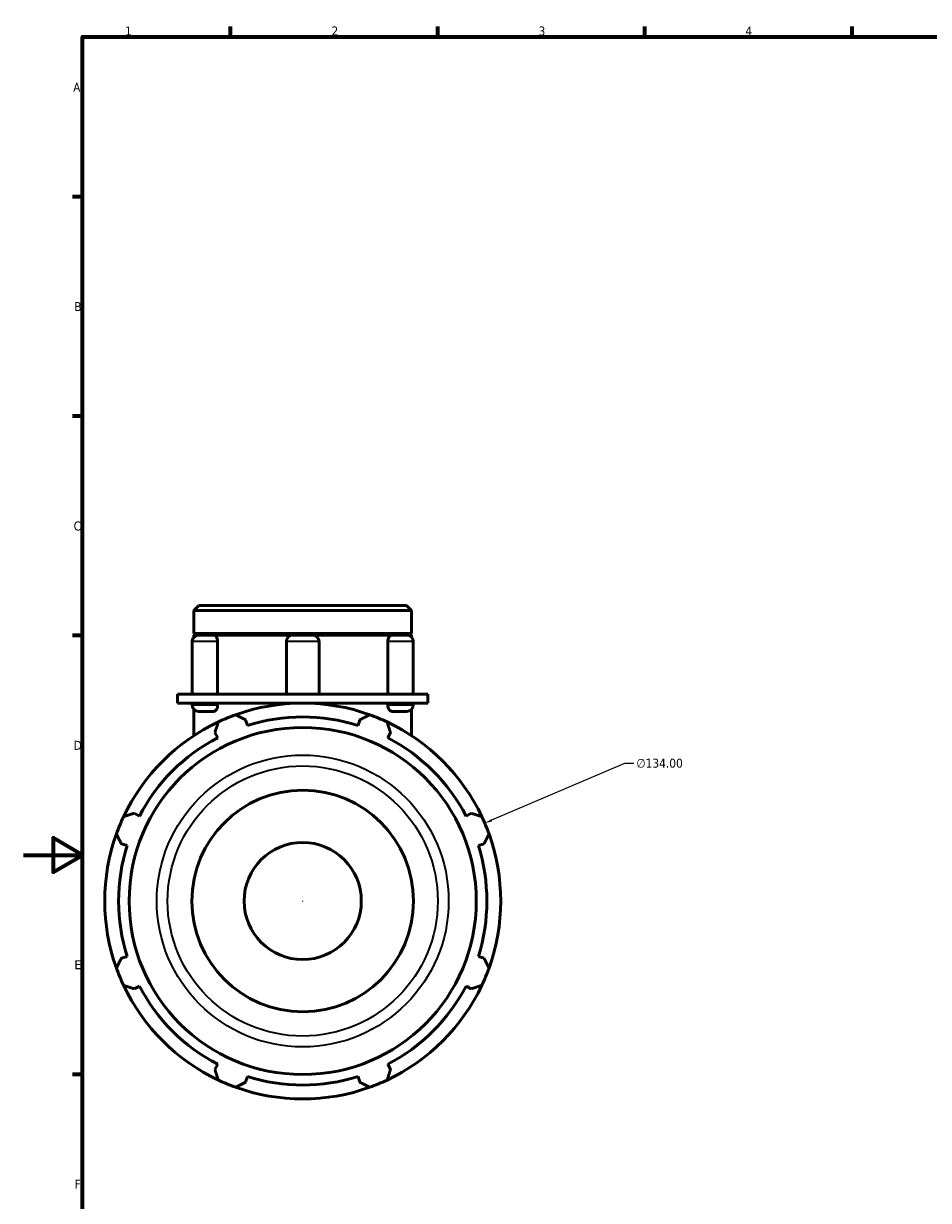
# Model space of a CAD drawing. Header units: millimetres. Extents: x 0 to 901, y -325 to 685.
# Tile 4 of 5: x 0 to 306, y 180 to 578. Entities that reach past the tile are written whole.
import ezdxf

# ---------------------------------------------------------------- set-up
doc = ezdxf.new("R2010")
doc.units = ezdxf.units.MM
for name, color, linetype, lineweight in [('Border (ANSI)', 7, 'Continuous', 70), ('Dimension (ANSI)', 7, 'Continuous', 25), ('Visible (ANSI)', 7, 'Continuous', 50), ('Visible Narrow (ANSI)', 7, 'Continuous', 35)]:
    doc.layers.add(name, color=color, linetype=linetype, lineweight=lineweight)
doc.styles.add('Note Text (ANSI)', font='tahoma.ttf')
doc.dimstyles.new('Default - mm (ANSI)', dxfattribs={"dimtxt": 3.048, "dimasz": 2.5, "dimexe": 3.175, "dimexo": 1.6002, "dimgap": 0.8, "dimtad": 0, "dimtoh": 1, "dimrnd": 1e-08, "dimzin": 4, "dimdsep": 46, "dimtxsty": 'Note Text (ANSI)', "dimcen": 0.09, "dimdle": 10, "dimclrd": 256, "dimclre": 256, "dimclrt": 256, "dimadec": 1, "dimazin": 1, "dimtfac": 1, "dimtofl": 0, "dimtmove": 0, "dimatfit": 3, "dimfxl": 1, "dimtolj": 1, "dimtzin": 4, "dimlwd": -1, "dimlwe": -1, "dimarcsym": 0})

# ---------------------------------------------------------------- blocks, each defined once
blk = doc.blocks.new('Borders Default Border')
at = {"layer": 'Border (ANSI)'}
for p, q in [((70.08, 574), (70.08, 577.45)), ((140.17, 574), (140.17, 577.45)), ((210.25, 574), (210.25, 577.45)), ((280.33, 574), (280.33, 577.45)), ((20, 519.75), (16.55, 519.75)), ((20, 445.5), (16.55, 445.5)), ((20, 371.25), (16.55, 371.25)), ((20, 222.75), (16.55, 222.75))]:
    blk.add_line(p, q, dxfattribs=at)
at = {"layer": 'Border (ANSI)', "flags": 128}
for points in [[(20, 20), (20, 574), (821, 574), (821, 20), (20, 20)], [(0, 297), (20, 297), (10, 302.77), (10, 291.23), (20, 297)]]:
    blk.add_lwpolyline(points, dxfattribs=at)
at = {"layer": 'Border (ANSI)', "char_height": 3.05, "attachment_point": 7, "style": 'Note Text (ANSI)'}
for s, insert in [('1', (34.35, 574.4)), ('2', (104.2, 574.4)), ('3', (174.26, 574.34)), ('4', (244.23, 574.4)), ('A', (16.78, 555.35)), ('B', (17.15, 481.1)), ('C', (16.95, 406.8)), ('D', (16.96, 332.6)), ('E', (17.21, 258.35)), ('F', (17.29, 184.1))]:
    blk.add_mtext(s, dxfattribs=dict(at, insert=insert))
blk = doc.blocks.new('*D12')
at = {"layer": 'Defpoints', "color": 0, "transparency": 16777216}
for p in [(156.07, 307.76), (32.85, 255.09)]:
    blk.add_point(p, dxfattribs=at)
at = {"layer": 'Dimension (ANSI)', "transparency": 16777216}
for p, q in [((203.33, 327.97), (158.36, 308.75)), ((206.55, 327.97), (203.33, 327.97)), ((94.37, 281.43), (94.55, 281.43)), ((94.46, 281.34), (94.46, 281.52))]:
    blk.add_line(p, q, dxfattribs=at)
blk.add_arc((94.46, 281.43), 67, 20.4305, 23.8396, dxfattribs=at)
blk.add_solid([(158.2, 309.13), (158.53, 308.36), (156.07, 307.76)], dxfattribs=at)
at = {"layer": 'Dimension (ANSI)', "transparency": 16777216, "insert": (207.35, 329.61), "char_height": 3.048, "attachment_point": 1, "style": 'Note Text (ANSI)'}
blk.add_mtext('\\A1;∅134.00', dxfattribs=at)

msp = doc.modelspace()

# ---------------------------------------------------------------- linework, layer by layer
at = {"layer": 'Visible (ANSI)'}
for p, q in [((59.332, 381.427), (57.632, 379.728)), ((57.632, 371.927), (57.632, 379.728)), ((131.285, 379.728), (57.632, 379.728)), ((59.332, 381.427), (129.585, 381.427)), ((129.585, 381.427), (131.285, 379.728)), ((131.285, 371.927), (131.285, 379.728)), ((131.285, 371.927), (57.632, 371.927)), ((58.132, 371.427), (57.632, 371.927)), ((57.632, 371.427), (59.252, 371.427)), ((57.632, 370.721), (57.632, 371.427)), ((59.252, 371.427), (64.351, 371.427)), ((64.351, 371.427), (91.144, 371.427)), ((91.144, 371.427), (97.773, 371.427)), ((97.773, 371.427), (124.566, 371.427)), ((124.566, 371.427), (129.666, 371.427)), ((129.666, 371.427), (131.285, 371.427)), ((130.785, 371.427), (131.285, 371.927)), ((131.285, 370.721), (131.285, 371.427)), ((57.042, 369.218), (57.042, 351.427)), ((65.679, 369.218), (65.679, 351.427)), ((88.935, 369.218), (88.935, 351.427)), ((99.983, 369.218), (99.983, 351.427)), ((123.238, 351.427), (123.238, 369.218)), ((131.875, 369.218), (131.875, 351.427)), ((57.782, 351.427), (52.108, 351.427)), ((52.108, 348.427), (52.108, 351.427)), ((94.459, 351.427), (57.782, 351.427)), ((131.135, 351.427), (94.459, 351.427)), ((136.809, 351.427), (131.135, 351.427)), ((136.809, 348.427), (136.809, 351.427)), ((57.782, 348.427), (52.108, 348.427)), ((57.042, 348.427), (57.042, 347.837)), ((94.459, 348.427), (57.782, 348.427)), ((65.679, 348.427), (65.679, 347.837)), ((88.935, 348.427), (88.935, 348.199)), ((131.135, 348.427), (94.459, 348.427)), ((99.983, 348.427), (99.983, 348.199)), ((123.238, 347.837), (123.238, 348.427)), ((136.809, 348.427), (131.135, 348.427)), ((131.875, 348.427), (131.875, 347.837)), ((57.632, 346.334), (57.632, 337.399)), ((64.351, 345.627), (59.252, 345.627)), ((75.722, 340.853), (75.117, 342.77)), ((113.8, 342.77), (113.196, 340.853)), ((129.666, 345.627), (124.566, 345.627)), ((131.285, 346.334), (131.285, 337.399)), ((64.759, 338.48), (65.687, 336.697)), ((123.23, 336.697), (124.158, 338.48)), ((39.189, 310.199), (37.406, 311.127)), ((151.511, 311.127), (149.728, 310.199)), ((33.115, 300.769), (35.032, 300.164)), ((153.885, 300.164), (155.802, 300.769)), ((35.032, 262.69), (33.115, 262.086)), ((155.802, 262.086), (153.885, 262.69)), ((37.406, 251.728), (39.189, 252.656)), ((149.728, 252.656), (151.511, 251.728)), ((65.687, 226.158), (64.759, 224.375)), ((124.158, 224.375), (123.23, 226.158)), ((75.117, 220.084), (75.722, 222.001)), ((113.196, 222.001), (113.8, 220.084))]:
    msp.add_line(p, q, dxfattribs=at)
for radius in [58.74, 37.5, 19.83]:
    msp.add_circle((94.459, 281.427), radius, dxfattribs=at)
for centre, radius, start, end in [((59.252, 369.218), 2.21, 90, 180), ((91.144, 369.218), 2.21, 90, 180), ((97.773, 369.218), 2.21, 0, 90), ((129.666, 369.218), 2.21, 0, 90), ((59.252, 347.837), 2.21, 180, 270), ((94.459, 281.427), 67, 70.20802, 109.79198), ((129.666, 347.837), 2.21, 270, 0), ((94.459, 281.427), 67, 109.79198, 115.20802), ((94.459, 281.427), 62.31, 72.5, 107.5), ((94.459, 281.427), 67, 64.79198, 70.20802), ((94.459, 281.427), 67, 115.20802, 154.79198), ((94.459, 281.427), 67, 25.20802, 64.79198), ((94.459, 281.427), 62.31, 117.5, 152.5), ((94.459, 281.427), 62.31, 27.5, 62.5), ((94.459, 281.427), 67, 154.79198, 160.20802), ((94.459, 281.427), 67, 19.79198, 25.20802), ((94.459, 281.427), 67, 160.20802, 199.79198), ((94.459, 281.427), 67, 340.20802, 19.79198), ((94.459, 281.427), 62.31, 162.5, 197.5), ((94.459, 281.427), 62.31, 342.5, 17.5), ((94.459, 281.427), 67, 199.79198, 205.20802), ((94.459, 281.427), 67, 334.79198, 340.20802), ((94.459, 281.427), 67, 205.20802, 244.79198), ((94.459, 281.427), 62.31, 207.5, 242.5), ((94.459, 281.427), 67, 295.20802, 334.79198), ((94.459, 281.427), 62.31, 297.5, 332.5), ((94.459, 281.427), 67, 244.79198, 250.20802), ((94.459, 281.427), 62.31, 252.5, 287.5), ((94.459, 281.427), 67, 289.79198, 295.20802), ((94.459, 281.427), 67, 250.20802, 289.79198)]:
    msp.add_arc(centre, radius, start, end, dxfattribs=at)
for points, knots in [([(64.351, 371.427), (64.504, 371.427), (64.659, 371.379), (64.967, 371.183), (65.116, 371.03), (65.373, 370.638), (65.478, 370.402), (65.628, 369.88), (65.67, 369.598), (65.679, 369.28), (65.679, 369.249), (65.679, 369.218)], [0.69655474, 0.69655474, 0.69655474, 0.69655474, 0.77664651, 0.77664651, 0.8631055, 0.8631055, 0.9495328, 0.9495328, 1.03575463, 1.03575463, 1.0450276, 1.0450276, 1.0450276, 1.0450276]), ([(123.238, 369.218), (123.238, 369.494), (123.271, 369.769), (123.399, 370.294), (123.496, 370.538), (123.739, 370.953), (123.884, 371.12), (124.197, 371.354), (124.364, 371.418), (124.542, 371.427), (124.554, 371.427), (124.566, 371.427)], [0.34847062, 0.34847062, 0.34847062, 0.34847062, 0.43153148, 0.43153148, 0.51775851, 0.51775851, 0.6041918, 0.6041918, 0.69064688, 0.69064688, 0.69694011, 0.69694011, 0.69694011, 0.69694011]), ([(65.679, 347.837), (65.679, 347.56), (65.646, 347.286), (65.518, 346.761), (65.421, 346.517), (65.178, 346.101), (65.034, 345.934), (64.72, 345.701), (64.553, 345.636), (64.375, 345.628), (64.363, 345.627), (64.351, 345.627)], [0.34847062, 0.34847062, 0.34847062, 0.34847062, 0.43153148, 0.43153148, 0.51775851, 0.51775851, 0.6041918, 0.6041918, 0.69064688, 0.69064688, 0.69694011, 0.69694011, 0.69694011, 0.69694011]), ([(124.566, 345.627), (124.413, 345.627), (124.258, 345.676), (123.95, 345.871), (123.801, 346.025), (123.544, 346.417), (123.439, 346.653), (123.289, 347.175), (123.247, 347.457), (123.239, 347.775), (123.238, 347.806), (123.238, 347.837)], [0.69655474, 0.69655474, 0.69655474, 0.69655474, 0.77664651, 0.77664651, 0.8631055, 0.8631055, 0.9495328, 0.9495328, 1.03575463, 1.03575463, 1.0450276, 1.0450276, 1.0450276, 1.0450276])]:
    msp.add_open_spline(points, degree=3, knots=knots, dxfattribs=at)
for points, weights in [([(71.772, 344.47), (73.479, 343.603), (75.117, 342.77)], [1, 1.00138705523, 1.0019574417]), ([(113.8, 342.77), (115.438, 343.603), (117.145, 344.47)], [1.0019574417, 1.00138705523, 1]), ([(64.759, 338.48), (65.329, 340.227), (65.923, 342.047)], [1.0019574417, 1.00138705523, 1]), ([(122.994, 342.047), (123.588, 340.227), (124.158, 338.48)], [1, 1.00138705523, 1.0019574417]), ([(33.839, 309.963), (35.659, 310.557), (37.406, 311.127)], [1, 1.00138705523, 1.0019574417]), ([(151.511, 311.127), (153.258, 310.557), (155.078, 309.963)], [1.0019574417, 1.00138705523, 1]), ([(33.115, 300.769), (32.283, 302.407), (31.416, 304.114)], [1.0019574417, 1.00138705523, 1]), ([(157.501, 304.114), (156.634, 302.407), (155.802, 300.769)], [1, 1.00138705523, 1.0019574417]), ([(31.416, 258.741), (32.283, 260.447), (33.115, 262.086)], [1, 1.00138705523, 1.0019574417]), ([(155.802, 262.086), (156.634, 260.447), (157.501, 258.741)], [1.0019574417, 1.00138705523, 1]), ([(37.406, 251.728), (35.659, 252.298), (33.839, 252.892)], [1.0019574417, 1.00138705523, 1]), ([(155.078, 252.892), (153.258, 252.298), (151.511, 251.728)], [1, 1.00138705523, 1.0019574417]), ([(65.923, 220.808), (65.329, 222.628), (64.759, 224.375)], [1, 1.00138705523, 1.0019574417]), ([(124.158, 224.375), (123.588, 222.628), (122.994, 220.808)], [1.0019574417, 1.00138705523, 1]), ([(75.117, 220.084), (73.479, 219.252), (71.772, 218.385)], [1.0019574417, 1.00138705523, 1]), ([(117.145, 218.385), (115.438, 219.252), (113.8, 220.084)], [1, 1.00138705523, 1.0019574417])]:
    msp.add_rational_spline(points, weights, degree=2, dxfattribs=at)
at = {"layer": 'Visible Narrow (ANSI)'}
for p, q in [((65.167, 369.218), (57.074, 369.218)), ((99.914, 369.218), (89.003, 369.218)), ((131.843, 369.218), (123.75, 369.218)), ((57.074, 347.837), (65.167, 347.837)), ((123.75, 347.837), (131.843, 347.837))]:
    msp.add_line(p, q, dxfattribs=at)
for radius in [49.381, 45.713]:
    msp.add_circle((94.459, 281.427), radius, dxfattribs=at)

# ---------------------------------------------------------------- block references
msp.add_blockref('Borders Default Border', (0, 0))

# ---------------------------------------------------------------- dimensions: what is measured, and where the dimension line sits
at = {"layer": 'Dimension (ANSI)'}
dim = msp.add_diameter_dim_2p(p1=(32.851, 255.092), p2=(156.066, 307.763), dimstyle='Default - mm (ANSI)', override={"dimtih": 1, "dimdec": 2, "dimlfac": 1, "dimtp": 0, "dimtm": 0, "dimtdec": 2}, dxfattribs=at)
dim.commit()
dim.dimension.update_dxf_attribs({"geometry": '*D12', "text_midpoint": (215.196, 327.97), "dimtype": 163})

doc.saveas('drawing.dxf')
